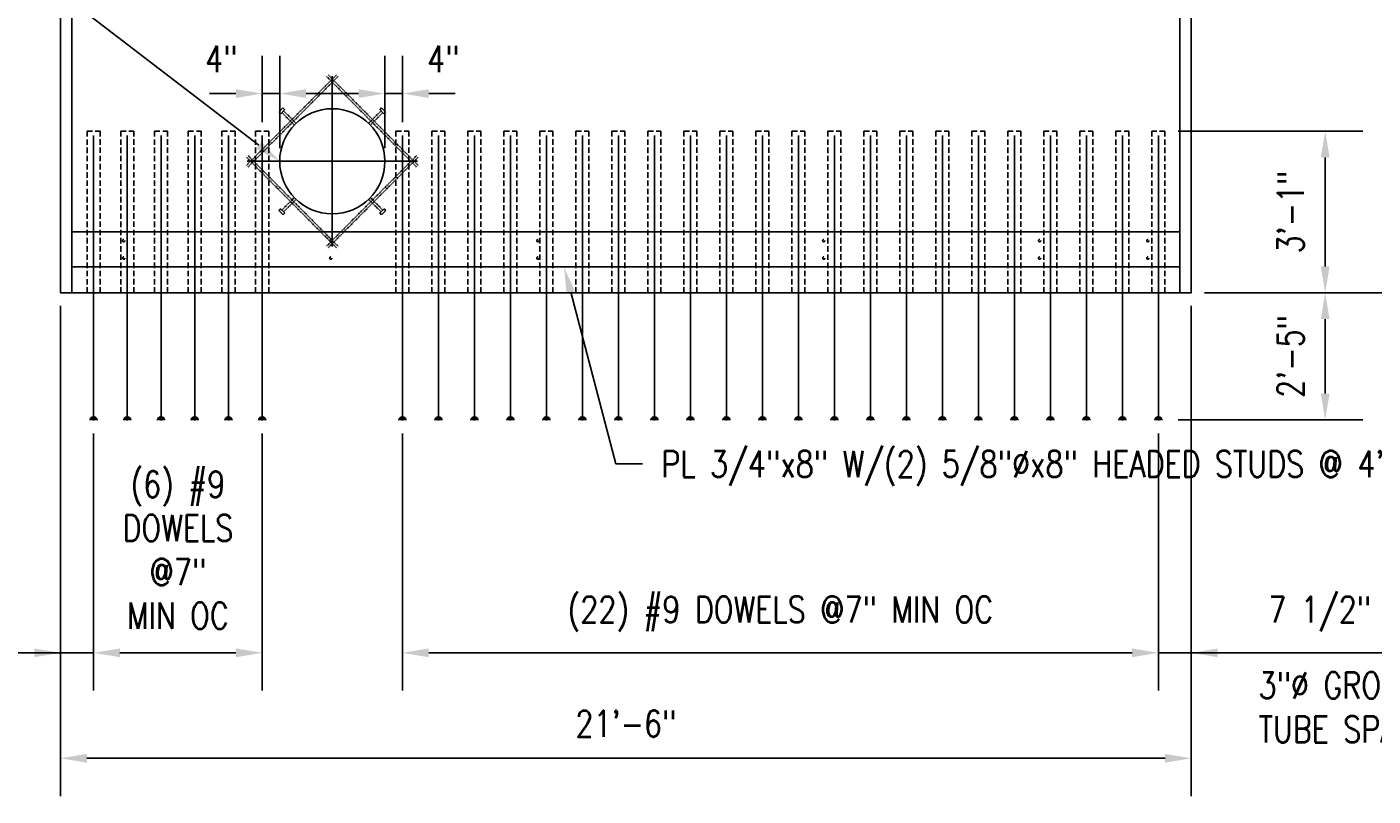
# Model space of a CAD drawing. Header units: inches. Extents: x -5273 to 7400, y 286 to 984.
# Tile 9 of 11: x 1077 to 1384, y 634 to 809. Entities that reach past the tile are written whole.
import ezdxf
from ezdxf import colors
from ezdxf.entities.mleader import LeaderData, LeaderLine
from ezdxf.math import Vec2, Vec3

# ---------------------------------------------------------------- set-up
doc = ezdxf.new("R2010")
doc.units = ezdxf.units.IN
doc.header["$MEASUREMENT"] = 0
doc.linetypes.add('HIDDEN2', pattern=[0.1875, 0.125, -0.0625])
doc.layers.get('Defpoints').update_dxf_attribs({"color": 243})
for name, color, linetype in [('S-ANNO-DIMS', 1, 'Continuous'), ('S-ANNO-TEXT', 2, 'Continuous'), ('S-FNDN-WALL-CONC', 3, 'Continuous'), ('S-SECT-RBAR', 5, 'Continuous'), ('S-STRL-MISC', 2, 'Continuous')]:
    doc.layers.add(name, color=color, linetype=linetype)
doc.styles.add('Annotative', font='romans.shx', dxfattribs={"width": 0.8, "height": 0.125})
doc.dimstyles.new('Annotative', dxfattribs={"dimscale": 0, "dimtxt": 0.125, "dimasz": 0.125, "dimexe": 0.179688, "dimexo": 0.0625, "dimgap": 0.09, "dimtad": 1, "dimdec": 3, "dimzin": 3, "dimdsep": 46, "dimlunit": 4, "dimtxsty": 'Annotative', "dimcen": 0.09, "dimclrt": 2, "dimazin": 2, "dimtfac": 1, "dimtdec": 3, "dimtmove": 1, "dimatfit": 3, "dimfxl": 1, "dimtfill": 1, "dimfrac": 2, "dimtolj": 1, "dimtzin": 0, "dimarcsym": 0})

# ---------------------------------------------------------------- blocks, each defined once
blk = doc.blocks.new('*D55')
at = {"layer": 'Defpoints', "color": 0, "transparency": 16777216}
for p in [(1342.45, 926.22), (1342.45, 748.71), (1403.32, 748.71)]:
    blk.add_point(p, dxfattribs=at)
at = {"layer": 'S-ANNO-DIMS', "color": 0, "lineweight": -2, "transparency": 16777216}
for p, q in [((1345.45, 926.22), (1411.95, 926.22)), ((1403.32, 920.22), (1403.32, 754.71)), ((1345.45, 748.71), (1411.95, 748.71))]:
    blk.add_line(p, q, dxfattribs=at)
at = {"layer": 'S-ANNO-DIMS', "color": 0, "transparency": 16777216}
for points in [[(1402.32, 920.22), (1404.32, 920.22), (1403.32, 926.22)], [(1402.32, 754.71), (1404.32, 754.71), (1403.32, 748.71)]]:
    blk.add_solid(points, dxfattribs=at)
at = {"layer": 'S-ANNO-DIMS', "color": 2, "transparency": 16777216, "insert": (1394.43, 837.47), "char_height": 6, "attachment_point": 5, "rotation": 90, "style": 'Annotative', "bg_fill": 3, "box_fill_scale": 1.25, "bg_fill_color": 256, "bg_fill_true_color": 13158600, "bg_fill_transparency": 0}
blk.add_mtext('\\A1;14\'-9 1/2"', dxfattribs=at)
blk = doc.blocks.new('*D56')
at = {"layer": 'Defpoints', "color": 0, "transparency": 16777216}
for p in [(1084.45, 748.71), (1342.45, 748.71), (1084.45, 642.47)]:
    blk.add_point(p, dxfattribs=at)
at = {"layer": 'S-ANNO-DIMS', "color": 0, "lineweight": -2, "transparency": 16777216}
for p, q in [((1084.45, 745.71), (1084.45, 633.85)), ((1342.45, 745.71), (1342.45, 633.85)), ((1336.45, 642.47), (1090.45, 642.47))]:
    blk.add_line(p, q, dxfattribs=at)
at = {"layer": 'S-ANNO-DIMS', "color": 0, "transparency": 16777216}
for points in [[(1090.45, 643.47), (1090.45, 641.47), (1084.45, 642.47)], [(1336.45, 643.47), (1336.45, 641.47), (1342.45, 642.47)]]:
    blk.add_solid(points, dxfattribs=at)
at = {"layer": 'S-ANNO-DIMS', "color": 2, "transparency": 16777216, "insert": (1213.45, 650.37), "char_height": 6, "width": 181.6572, "attachment_point": 5, "style": 'Annotative', "bg_fill": 3, "box_fill_scale": 1.25, "bg_fill_color": 256, "bg_fill_true_color": 13158600, "bg_fill_transparency": 0}
blk.add_mtext('\\A1;21\'-6"', dxfattribs=at)
blk = doc.blocks.new('*D60')
at = {"layer": 'Defpoints', "color": 0, "transparency": 16777216}
for p in [(1336.44, 785.61), (1342.45, 748.71), (1373, 748.71)]:
    blk.add_point(p, dxfattribs=at)
at = {"layer": 'S-ANNO-DIMS', "color": 0, "lineweight": -2, "transparency": 16777216}
for p, q in [((1339.44, 785.61), (1381.62, 785.61)), ((1373, 779.61), (1373, 754.71))]:
    blk.add_line(p, q, dxfattribs=at)
at = {"layer": 'S-ANNO-DIMS', "color": 0, "transparency": 16777216}
for points in [[(1372, 779.61), (1374, 779.61), (1373, 785.61)], [(1372, 754.71), (1374, 754.71), (1373, 748.71)]]:
    blk.add_solid(points, dxfattribs=at)
at = {"layer": 'S-ANNO-DIMS', "color": 2, "transparency": 16777216, "insert": (1365.1, 767.16), "char_height": 6, "attachment_point": 5, "rotation": 90, "style": 'Annotative', "bg_fill": 3, "box_fill_scale": 1.25, "bg_fill_color": 256, "bg_fill_true_color": 13158600, "bg_fill_transparency": 0}
blk.add_mtext('\\A1;3\'-1"', dxfattribs=at)
blk = doc.blocks.new('*D61')
at = {"layer": 'Defpoints', "color": 0, "transparency": 16777216}
for p in [(1342.45, 748.71), (1373, 748.71), (1336.42, 719.7)]:
    blk.add_point(p, dxfattribs=at)
at = {"layer": 'S-ANNO-DIMS', "color": 0, "lineweight": -2, "transparency": 16777216}
for p, q in [((1373, 725.7), (1373, 742.71)), ((1339.42, 719.7), (1381.62, 719.7))]:
    blk.add_line(p, q, dxfattribs=at)
at = {"layer": 'S-ANNO-DIMS', "color": 0, "transparency": 16777216}
for points in [[(1372, 742.71), (1374, 742.71), (1373, 748.71)], [(1372, 725.7), (1374, 725.7), (1373, 719.7)]]:
    blk.add_solid(points, dxfattribs=at)
at = {"layer": 'S-ANNO-DIMS', "color": 2, "transparency": 16777216, "insert": (1365.1, 734.2), "char_height": 6, "attachment_point": 5, "rotation": 90, "style": 'Annotative', "bg_fill": 3, "box_fill_scale": 1.25, "bg_fill_color": 256, "bg_fill_true_color": 13158600, "bg_fill_transparency": 0}
blk.add_mtext('\\A1;2\'-5"', dxfattribs=at)
blk = doc.blocks.new('*D62')
at = {"layer": 'Defpoints', "color": 0, "transparency": 16777216}
for p in [(1162.45, 719.58), (1334.94, 719.58), (1334.94, 666.54)]:
    blk.add_point(p, dxfattribs=at)
at = {"layer": 'S-ANNO-DIMS', "color": 0, "lineweight": -2, "transparency": 16777216}
for p, q in [((1162.45, 716.58), (1162.45, 657.92)), ((1334.94, 716.58), (1334.94, 657.92)), ((1168.45, 666.54), (1328.94, 666.54))]:
    blk.add_line(p, q, dxfattribs=at)
at = {"layer": 'S-ANNO-DIMS', "color": 0, "transparency": 16777216}
for points in [[(1168.45, 667.54), (1168.45, 665.54), (1162.45, 666.54)], [(1328.94, 667.54), (1328.94, 665.54), (1334.94, 666.54)]]:
    blk.add_solid(points, dxfattribs=at)
at = {"layer": 'S-ANNO-DIMS', "color": 2, "transparency": 16777216, "insert": (1248.7, 675.43), "char_height": 6, "attachment_point": 5, "style": 'Annotative', "bg_fill": 3, "box_fill_scale": 1.25, "bg_fill_color": 256, "bg_fill_true_color": 13158600, "bg_fill_transparency": 0}
blk.add_mtext('\\A1;(22) #9 DOWELS @7" MIN OC', dxfattribs=at)
blk = doc.blocks.new('*D63')
at = {"layer": 'Defpoints', "color": 0, "transparency": 16777216}
for p in [(1342.45, 748.59), (1334.94, 719.58), (1334.94, 666.54)]:
    blk.add_point(p, dxfattribs=at)
at = {"layer": 'S-ANNO-DIMS', "color": 0, "lineweight": -2, "transparency": 16777216}
for p, q in [((1342.45, 745.59), (1342.45, 657.92)), ((1334.94, 716.58), (1334.94, 657.92)), ((1328.94, 666.54), (1322.94, 666.54)), ((1342.45, 666.54), (1334.94, 666.54)), ((1342.45, 666.54), (1334.94, 666.54)), ((1388.87, 666.54), (1342.45, 666.54)), ((1348.45, 666.54), (1354.45, 666.54))]:
    blk.add_line(p, q, dxfattribs=at)
at = {"layer": 'S-ANNO-DIMS', "color": 0, "transparency": 16777216}
for points in [[(1328.94, 667.54), (1328.94, 665.54), (1334.94, 666.54)], [(1348.45, 667.54), (1348.45, 665.54), (1342.45, 666.54)]]:
    blk.add_solid(points, dxfattribs=at)
at = {"layer": 'S-ANNO-DIMS', "color": 2, "transparency": 16777216, "insert": (1371.75, 675.43), "char_height": 6, "attachment_point": 5, "style": 'Annotative', "bg_fill": 3, "box_fill_scale": 1.25, "bg_fill_color": 256, "bg_fill_true_color": 13158600, "bg_fill_transparency": 0}
blk.add_mtext('\\A1;7 1/2"', dxfattribs=at)
blk = doc.blocks.new('*D64')
at = {"layer": 'Defpoints', "color": 0, "transparency": 16777216}
for p in [(1091.97, 719.58), (1130.45, 719.58), (1091.97, 666.54)]:
    blk.add_point(p, dxfattribs=at)
at = {"layer": 'S-ANNO-DIMS', "color": 0, "lineweight": -2, "transparency": 16777216}
for p, q in [((1091.97, 716.58), (1091.97, 657.92)), ((1130.45, 716.58), (1130.45, 657.92)), ((1124.45, 666.54), (1097.97, 666.54))]:
    blk.add_line(p, q, dxfattribs=at)
at = {"layer": 'S-ANNO-DIMS', "color": 0, "transparency": 16777216}
for points in [[(1097.97, 667.54), (1097.97, 665.54), (1091.97, 666.54)], [(1124.45, 667.54), (1124.45, 665.54), (1130.45, 666.54)]]:
    blk.add_solid(points, dxfattribs=at)
at = {"layer": 'S-ANNO-DIMS', "color": 2, "transparency": 16777216, "insert": (1111.21, 690.01), "char_height": 6, "attachment_point": 5, "style": 'Annotative', "bg_fill": 3, "box_fill_scale": 1.25, "bg_fill_color": 256, "bg_fill_true_color": 13158600, "bg_fill_transparency": 0}
blk.add_mtext('\\A1;(6) #9\\PDOWELS\\P@7"\\PMIN OC', dxfattribs=at)
blk = doc.blocks.new('*D65')
at = {"layer": 'Defpoints', "color": 0, "transparency": 16777216}
for p in [(1084.45, 748.71), (1091.97, 719.58), (1091.97, 666.54)]:
    blk.add_point(p, dxfattribs=at)
at = {"layer": 'S-ANNO-DIMS', "color": 0, "lineweight": -2, "transparency": 16777216}
for p, q in [((1084.45, 745.71), (1084.45, 657.92)), ((1091.97, 716.58), (1091.97, 657.92)), ((1037.01, 666.54), (1084.45, 666.54)), ((1078.45, 666.54), (1072.45, 666.54)), ((1084.45, 666.54), (1091.97, 666.54)), ((1084.45, 666.54), (1091.97, 666.54)), ((1097.97, 666.54), (1103.97, 666.54))]:
    blk.add_line(p, q, dxfattribs=at)
at = {"layer": 'S-ANNO-DIMS', "color": 0, "transparency": 16777216}
for points in [[(1078.45, 667.54), (1078.45, 665.54), (1084.45, 666.54)], [(1097.97, 667.54), (1097.97, 665.54), (1091.97, 666.54)]]:
    blk.add_solid(points, dxfattribs=at)
at = {"layer": 'S-ANNO-DIMS', "color": 2, "transparency": 16777216, "insert": (1054.13, 675.43), "char_height": 6, "attachment_point": 5, "style": 'Annotative', "bg_fill": 3, "box_fill_scale": 1.25, "bg_fill_color": 256, "bg_fill_true_color": 13158600, "bg_fill_transparency": 0}
blk.add_mtext('\\A1;7 1/2"', dxfattribs=at)
blk = doc.blocks.new('*D66')
at = {"layer": 'Defpoints', "color": 0, "transparency": 16777216}
for p in [(1134.45, 794.17), (1130.45, 784.62), (1134.45, 778.71)]:
    blk.add_point(p, dxfattribs=at)
at = {"layer": 'S-ANNO-DIMS', "color": 0, "lineweight": -2, "transparency": 16777216}
for p, q in [((1130.45, 787.62), (1130.45, 802.79)), ((1134.45, 781.71), (1134.45, 802.79)), ((1124.45, 794.17), (1118.45, 794.17)), ((1130.45, 794.17), (1134.45, 794.17)), ((1140.45, 794.17), (1146.45, 794.17))]:
    blk.add_line(p, q, dxfattribs=at)
at = {"layer": 'S-ANNO-DIMS', "color": 0, "transparency": 16777216}
for points in [[(1124.45, 795.17), (1124.45, 793.17), (1130.45, 794.17)], [(1140.45, 795.17), (1140.45, 793.17), (1134.45, 794.17)]]:
    blk.add_solid(points, dxfattribs=at)
at = {"layer": 'S-ANNO-DIMS', "color": 2, "transparency": 16777216, "insert": (1121.11, 802.06), "char_height": 6, "attachment_point": 5, "style": 'Annotative', "bg_fill": 3, "box_fill_scale": 1.25, "bg_fill_color": 256, "bg_fill_true_color": 13158600, "bg_fill_transparency": 0}
blk.add_mtext('\\A1;4"', dxfattribs=at)
blk = doc.blocks.new('*D67')
at = {"layer": 'Defpoints', "color": 0, "transparency": 16777216}
for p in [(1158.45, 794.17), (1162.45, 784.62), (1158.45, 778.71)]:
    blk.add_point(p, dxfattribs=at)
at = {"layer": 'S-ANNO-DIMS', "color": 0, "lineweight": -2, "transparency": 16777216}
for p, q in [((1158.45, 781.71), (1158.45, 802.79)), ((1162.45, 787.62), (1162.45, 802.79)), ((1152.45, 794.17), (1146.45, 794.17)), ((1162.45, 794.17), (1158.45, 794.17)), ((1168.45, 794.17), (1174.45, 794.17))]:
    blk.add_line(p, q, dxfattribs=at)
at = {"layer": 'S-ANNO-DIMS', "color": 0, "transparency": 16777216}
for points in [[(1152.45, 795.17), (1152.45, 793.17), (1158.45, 794.17)], [(1168.45, 795.17), (1168.45, 793.17), (1162.45, 794.17)]]:
    blk.add_solid(points, dxfattribs=at)
at = {"layer": 'S-ANNO-DIMS', "color": 2, "transparency": 16777216, "insert": (1171.78, 802.06), "char_height": 6, "attachment_point": 5, "style": 'Annotative', "bg_fill": 3, "box_fill_scale": 1.25, "bg_fill_color": 256, "bg_fill_true_color": 13158600, "bg_fill_transparency": 0}
blk.add_mtext('\\A1;4"', dxfattribs=at)

msp = doc.modelspace()

# ---------------------------------------------------------------- linework, layer by layer
at = {"layer": 'Defpoints', "ltscale": 10}
for p, q in [((1146.44892, 798.12221), (1146.44892, 759.30088)), ((1165.85958, 778.71154), (1127.03825, 778.71154))]:
    msp.add_line(p, q, dxfattribs=at)
at = {"layer": 'S-FNDN-WALL-CONC'}
msp.add_lwpolyline([(1084.44892, 926.22183), (1342.44771, 926.22183), (1342.44771, 748.71154), (1084.44892, 748.71154)], close=True, dxfattribs=at)
at = {"layer": 'S-FNDN-WALL-CONC', "ltscale": 10}
for points in [[(1087.04733, 762.60914), (1339.8493, 762.60914)], [(1087.04733, 754.61704), (1339.8493, 754.61704)]]:
    msp.add_lwpolyline(points, dxfattribs=at)
at = {"layer": 'S-STRL-MISC'}
for p, q in [((1087.04733, 748.71154), (1087.04733, 923.74842)), ((1339.8493, 923.74842), (1339.8493, 748.71154))]:
    msp.add_line(p, q, dxfattribs=at)
at = {"layer": 'S-STRL-MISC', "linetype": 'HIDDEN2'}
for p, q in [((1126.85128, 777.77237), (1147.38214, 798.43414)), ((1127.21204, 777.40931), (1147.7429, 798.07108)), ((1165.68579, 777.40931), (1145.15494, 798.07108)), ((1166.04655, 777.77237), (1145.5157, 798.43414)), ((1137.76882, 786.99389), (1134.92927, 789.83344)), ((1138.16657, 787.39164), (1135.32702, 790.23119)), ((1154.73126, 787.39164), (1157.57081, 790.23119)), ((1155.12901, 786.99389), (1157.96856, 789.83344)), ((1126.85128, 779.65071), (1147.38214, 758.98895)), ((1127.21204, 780.01377), (1147.7429, 759.35201)), ((1165.68579, 780.01377), (1145.15494, 759.35201)), ((1166.04655, 779.65071), (1145.5157, 758.98895)), ((1137.76882, 770.4292), (1134.92927, 767.58965)), ((1138.16657, 770.03145), (1135.32702, 767.1919)), ((1154.73126, 770.03145), (1157.57081, 767.1919)), ((1155.12901, 770.4292), (1157.96856, 767.58965))]:
    msp.add_line(p, q, dxfattribs=at)
at = {"layer": 'S-STRL-MISC', "linetype": 'HIDDEN2', "ltscale": 10}
for points in [[(1134.66411, 789.56828), (1135.59218, 790.49635), (1135.19444, 790.89409), (1134.26637, 789.96602)], [(1158.23372, 789.56828), (1157.30565, 790.49635), (1157.70339, 790.89409), (1158.63147, 789.96602)], [(1135.59218, 766.92674), (1134.66411, 767.85481), (1134.26637, 767.45707), (1135.19444, 766.52899)], [(1157.30565, 766.92674), (1158.23372, 767.85481), (1158.63147, 767.45707), (1157.70339, 766.52899)]]:
    msp.add_lwpolyline(points, close=True, dxfattribs=at)
at = {"layer": 'S-STRL-MISC'}
msp.add_circle((1146.44892, 778.71154), 12, dxfattribs=at)
at = {"layer": 'S-STRL-MISC', "color": 157, "linetype": 'HIDDEN2', "ltscale": 10}
for centre in [(1098.85693, 760.60127), (1146.10089, 760.60127), (1193.34484, 760.60127), (1258.58879, 760.60127), (1307.83274, 760.60127), (1332.52442, 760.60127), (1098.85693, 756.62491), (1146.10089, 756.62491), (1193.34484, 756.62491), (1258.58879, 756.62491), (1307.83274, 756.62491), (1332.52442, 756.62491)]:
    msp.add_circle(centre, 0.2559, dxfattribs=at)

# ---------------------------------------------------------------- leaders
at = {"layer": 'S-ANNO-TEXT'}
ml = msp.add_multileader_mtext('Standard', dxfattribs=at)
ml.set_content('PL 3/4"x8" W/(2) 5/8"%%Cx8" HEADED STUDS @ 4\'-0" OC', color=2, style='Annotative')
ml.set_leader_properties(color=1)
ml.build(insert=Vec2(0, 0))
ml.multileader.update_dxf_attribs({"dogleg_length": 0.35938, "arrow_head_size": 6, "scale": 48})
ctx = ml.context
ctx.base_point, ctx.scale, ctx.char_height, ctx.arrow_head_size, ctx.landing_gap_size, ctx.plane_origin = Vec3(205.34947, 706.32808), 48, 6, 6, 4.32, Vec3(190.81269, 717.47553)
notes = []
notes.append((ctx, [(0, (1, 1, 0), (199.29585, 706.32808), (1, 0), 6.05362, [(0, [(180.81772, 754.61704)], 0, [])])]))
ctx.mtext.insert, ctx.mtext.width, ctx.mtext.flow_direction = Vec3(209.66947, 709.32808), 106.9167322, 5
ml = msp.add_multileader_mtext('Standard', dxfattribs=at)
ml.set_content('PL 3/4"x8" W/(2) 5/8"%%Cx8" HEADED STUDS @ 4\'-0" OC', color=2, style='Annotative')
ml.set_leader_properties(color=1)
ml.build(insert=Vec2(0, 0))
ml.multileader.update_dxf_attribs({"dogleg_length": 0.35938, "arrow_head_size": 6, "scale": 48})
ctx = ml.context
ctx.base_point, ctx.scale, ctx.char_height, ctx.arrow_head_size, ctx.landing_gap_size, ctx.plane_origin = Vec3(790.04557, 709.65373), 48, 6, 6, 4.32, Vec3(813.86178, 717.35742)
notes.append((ctx, [(0, (1, 1, 0), (783.99196, 709.65373), (1, 0), 6.05362, [(0, [(772.87064, 754.61704)], 0, [])])]))
ctx.mtext.insert, ctx.mtext.width, ctx.mtext.flow_direction = Vec3(794.36557, 712.65373), 128.7251565, 5
for ctx, leaders in notes:
    for number, flags, end, landing, length, lines in leaders:
        leader = LeaderData()
        leader.index, (leader.has_last_leader_line, leader.has_dogleg_vector, leader.attachment_direction) = number, flags
        leader.last_leader_point, leader.dogleg_vector, leader.dogleg_length = Vec3(end), Vec3(landing), length
        for number, points, colour, breaks in lines:
            line = LeaderLine()
            line.index, line.vertices, line.color, line.breaks = number, Vec3.list(points), colors.encode_raw_color(colour), breaks
            leader.lines.append(line)
        ctx.leaders.append(leader)

# ---------------------------------------------------------------- next in the draw order: dimensions: what is measured, and where the dimension line sits
at = {"layer": 'S-ANNO-DIMS'}
dim = msp.add_linear_dim(base=(1403.32105, 748.71154), p1=(1342.44771, 926.22183), p2=(1342.44771, 748.71154), angle=90, dimstyle='Annotative', override={"dimpost": '\\X'}, dxfattribs=at)
dim.commit()
dim.dimension.update_dxf_attribs({"geometry": '*D55', "text_midpoint": (1394.42962, 837.46669)})

# ---------------------------------------------------------------- next in the draw order: dimensions: what is measured, and where the dimension line sits
dim = msp.add_linear_dim(base=(1084.44892, 642.47476), p1=(1342.44771, 748.71154), p2=(1084.44892, 748.71154), dimstyle='Annotative', override={"dimpost": '\\X'}, dxfattribs=at)
dim.commit()
dim.dimension.update_dxf_attribs({"geometry": '*D56', "text_midpoint": (1213.44831, 650.36619)})

# ---------------------------------------------------------------- next in the draw order: linework, layer by layer
at = {"layer": 'S-SECT-RBAR'}
for p, q in [((1091.97251, 719.57781), (1091.97251, 784.62466)), ((1130.44892, 719.57781), (1130.44892, 784.62466)), ((1162.44892, 719.57781), (1162.44892, 784.62466))]:
    msp.add_line(p, q, dxfattribs=at)
at = {"layer": 'S-SECT-RBAR', "const_width": 1}
for points in [[(1092.47251, 719.57781, 1), (1091.47251, 719.57781)], [(1130.94892, 719.57781, 1), (1129.94892, 719.57781)], [(1162.94892, 719.57781, 1), (1161.94892, 719.57781)]]:
    msp.add_lwpolyline(points, format="xyb", dxfattribs=at)
at = {"layer": 'S-STRL-MISC', "linetype": 'HIDDEN2', "ltscale": 10}
for points in [[(1093.46856, 748.71154), (1090.47645, 748.71154), (1090.47645, 785.60891), (1093.46856, 785.60891)], [(1108.85913, 748.71154), (1105.86702, 748.71154), (1105.86702, 785.60891), (1108.85913, 785.60891)], [(1131.94497, 748.71154), (1128.95286, 748.71154), (1128.95286, 785.60891), (1131.94497, 785.60891)], [(1163.94497, 748.71154), (1160.95286, 748.71154), (1160.95286, 785.60891), (1163.94497, 785.60891)], [(1172.1589, 748.71154), (1169.16679, 748.71154), (1169.16679, 785.60891), (1172.1589, 785.60891)], [(1180.37284, 748.71154), (1177.38073, 748.71154), (1177.38073, 785.60891), (1180.37284, 785.60891)], [(1188.58677, 748.71154), (1185.59466, 748.71154), (1185.59466, 785.60891), (1188.58677, 785.60891)], [(1196.8007, 748.71154), (1193.80859, 748.71154), (1193.80859, 785.60891), (1196.8007, 785.60891)], [(1205.01464, 748.71154), (1202.02253, 748.71154), (1202.02253, 785.60891), (1205.01464, 785.60891)], [(1213.22857, 748.71154), (1210.23646, 748.71154), (1210.23646, 785.60891), (1213.22857, 785.60891)], [(1221.4425, 748.71154), (1218.45039, 748.71154), (1218.45039, 785.60891), (1221.4425, 785.60891)], [(1229.65644, 748.71154), (1226.66432, 748.71154), (1226.66432, 785.60891), (1229.65644, 785.60891)], [(1237.87037, 748.71154), (1234.87826, 748.71154), (1234.87826, 785.60891), (1237.87037, 785.60891)], [(1246.0843, 748.71154), (1243.09219, 748.71154), (1243.09219, 785.60891), (1246.0843, 785.60891)], [(1254.29823, 748.71154), (1251.30612, 748.71154), (1251.30612, 785.60891), (1254.29823, 785.60891)], [(1262.51217, 748.71154), (1259.52006, 748.71154), (1259.52006, 785.60891), (1262.51217, 785.60891)], [(1270.7261, 748.71154), (1267.73399, 748.71154), (1267.73399, 785.60891), (1270.7261, 785.60891)], [(1278.94003, 748.71154), (1275.94792, 748.71154), (1275.94792, 785.60891), (1278.94003, 785.60891)], [(1287.15397, 748.71154), (1284.16186, 748.71154), (1284.16186, 785.60891), (1287.15397, 785.60891)], [(1295.3679, 748.71154), (1292.37579, 748.71154), (1292.37579, 785.60891), (1295.3679, 785.60891)], [(1303.58183, 748.71154), (1300.58972, 748.71154), (1300.58972, 785.60891), (1303.58183, 785.60891)], [(1311.79577, 748.71154), (1308.80365, 748.71154), (1308.80365, 785.60891), (1311.79577, 785.60891)], [(1320.0097, 748.71154), (1317.01759, 748.71154), (1317.01759, 785.60891), (1320.0097, 785.60891)]]:
    msp.add_lwpolyline(points, close=True, dxfattribs=at)

# ---------------------------------------------------------------- next in the draw order: dimensions: what is measured, and where the dimension line sits
at = {"layer": 'S-ANNO-DIMS'}
dim = msp.add_linear_dim(base=(1372.99547, 748.71154), p1=(1336.43756, 785.60891), p2=(1342.44771, 748.71154), angle=90, dimstyle='Annotative', override={"dimdec": 2, "dimpost": '\\X', "dimse2": 1}, dxfattribs=at)
dim.commit()
dim.dimension.update_dxf_attribs({"geometry": '*D60', "text_midpoint": (1365.10404, 767.16023)})

# ---------------------------------------------------------------- next in the draw order: dimensions: what is measured, and where the dimension line sits
dim = msp.add_linear_dim(base=(1134.44892, 794.16847), p1=(1130.44892, 784.62466), p2=(1134.44892, 778.71154), angle=180, dimstyle='Annotative', override={"dimpost": '\\X'}, dxfattribs=at)
dim.commit()
dim.dimension.update_dxf_attribs({"geometry": '*D66', "text_midpoint": (1121.11381, 794.16847), "dimtype": 160})
dim = msp.add_linear_dim(base=(1372.99547, 748.71154), p1=(1336.42412, 719.69592), p2=(1342.44771, 748.71154), angle=270, dimstyle='Annotative', override={"dimpost": '\\X', "dimse2": 1}, dxfattribs=at)
dim.commit()
dim.dimension.update_dxf_attribs({"geometry": '*D61', "text_midpoint": (1365.10404, 734.20373)})
dim = msp.add_linear_dim(base=(1091.97251, 666.54276), p1=(1130.44892, 719.57781), p2=(1091.97251, 719.57781), angle=180, text='(6) #9\\PDOWELS\\P@7"\\PMIN OC', dimstyle='Annotative', override={"dimpost": '\\X'}, dxfattribs=at)
dim.commit()
dim.dimension.update_dxf_attribs({"geometry": '*D64', "text_midpoint": (1111.21071, 666.54276), "dimtype": 160})

# ---------------------------------------------------------------- next in the draw order: linework, layer by layer
at = {"layer": 'S-SECT-RBAR'}
for p, q in [((1107.36307, 719.57781), (1107.36307, 784.62466)), ((1115.05835, 719.57781), (1115.05835, 784.62466)), ((1122.75363, 719.57781), (1122.75363, 784.62466)), ((1334.94151, 719.57781), (1334.94151, 784.62466))]:
    msp.add_line(p, q, dxfattribs=at)
at = {"layer": 'S-SECT-RBAR', "const_width": 1}
for points in [[(1107.86307, 719.57781, 1), (1106.86307, 719.57781)], [(1115.55835, 719.57781, 1), (1114.55835, 719.57781)], [(1123.25363, 719.57781, 1), (1122.25363, 719.57781)], [(1335.44151, 719.57781, 1), (1334.44151, 719.57781)]]:
    msp.add_lwpolyline(points, format="xyb", dxfattribs=at)
at = {"layer": 'S-STRL-MISC', "linetype": 'HIDDEN2', "ltscale": 10}
for points in [[(1116.55441, 748.71154), (1113.5623, 748.71154), (1113.5623, 785.60891), (1116.55441, 785.60891)], [(1124.24969, 748.71154), (1121.25758, 748.71154), (1121.25758, 785.60891), (1124.24969, 785.60891)], [(1333.44545, 748.71154), (1336.43756, 748.71154), (1336.43756, 785.60891), (1333.44545, 785.60891)]]:
    msp.add_lwpolyline(points, close=True, dxfattribs=at)

# ---------------------------------------------------------------- next in the draw order: dimensions: what is measured, and where the dimension line sits
at = {"layer": 'S-ANNO-DIMS'}
dim = msp.add_linear_dim(base=(1091.97251, 666.54276), p1=(1084.44892, 748.71154), p2=(1091.97251, 719.57781), angle=180, dimstyle='Annotative', override={"dimpost": '\\X'}, dxfattribs=at)
dim.commit()
dim.dimension.update_dxf_attribs({"geometry": '*D65', "text_midpoint": (1054.12583, 666.54276), "dimtype": 160})

# ---------------------------------------------------------------- next in the draw order: leaders
at = {"layer": 'S-ANNO-TEXT'}
ml = msp.add_multileader_mtext('Standard', dxfattribs=at)
ml.set_content('{\\C256;PIPE SLEEVE WHERE REQUIRED PER SECTION AND ELEVATION FOR NON-AIR CONDITIONED\\PMAGAZINE, SEE A3/S-509 FOR DETAILS}', color=2, style='Annotative')
ml.set_leader_properties(color=1)
ml.build(insert=Vec2(0, 0))
ml.multileader.update_dxf_attribs({"dogleg_length": 0.35938, "arrow_head_size": 6, "scale": 48})
ctx = ml.context
ctx.base_point, ctx.scale, ctx.char_height, ctx.arrow_head_size, ctx.landing_gap_size, ctx.plane_origin = Vec3(971.54435, 817.85905), 48, 6, 6, 4.32, Vec3(1034.03142, 844.32364)
ctx.text_align_type = 2
notes = []
notes.append((ctx, [(0, (1, 1, 0), (1083.46357, 817.85905), (-1, 0), 7.73636, [(0, [(1134.44892, 778.71154)], 0, [])])]))
ctx.mtext.insert, ctx.mtext.width, ctx.mtext.alignment, ctx.mtext.flow_direction = Vec3(1071.40721, 820.85905), 96.5541516, 3, 5
for ctx, leaders in notes:
    for number, flags, end, landing, length, lines in leaders:
        leader = LeaderData()
        leader.index, (leader.has_last_leader_line, leader.has_dogleg_vector, leader.attachment_direction) = number, flags
        leader.last_leader_point, leader.dogleg_vector, leader.dogleg_length = Vec3(end), Vec3(landing), length
        for number, points, colour, breaks in lines:
            line = LeaderLine()
            line.index, line.vertices, line.color, line.breaks = number, Vec3.list(points), colors.encode_raw_color(colour), breaks
            leader.lines.append(line)
        ctx.leaders.append(leader)

# ---------------------------------------------------------------- next in the draw order: linework, layer by layer
at = {"layer": 'S-SECT-RBAR'}
msp.add_line((1099.66779, 719.57781), (1099.66779, 784.62466), dxfattribs=at)
at = {"layer": 'S-SECT-RBAR', "const_width": 1}
msp.add_lwpolyline([(1100.16779, 719.57781, 1), (1099.16779, 719.57781)], format="xyb", dxfattribs=at)
at = {"layer": 'S-STRL-MISC', "linetype": 'HIDDEN2', "ltscale": 10}
msp.add_lwpolyline([(1101.16385, 748.71154), (1098.17173, 748.71154), (1098.17173, 785.60891), (1101.16385, 785.60891)], close=True, dxfattribs=at)

# ---------------------------------------------------------------- next in the draw order: dimensions: what is measured, and where the dimension line sits
at = {"layer": 'S-ANNO-DIMS'}
dim = msp.add_linear_dim(base=(1334.94151, 666.54276), p1=(1162.44892, 719.57781), p2=(1334.94151, 719.57781), text='(22) #9 DOWELS @7" MIN OC', dimstyle='Annotative', override={"dimpost": '\\X'}, dxfattribs=at)
dim.commit()
dim.dimension.update_dxf_attribs({"geometry": '*D62', "text_midpoint": (1248.69521, 675.43418)})

# ---------------------------------------------------------------- next in the draw order: linework, layer by layer
at = {"layer": 'S-SECT-RBAR'}
for p, q in [((1170.66285, 719.57781), (1170.66285, 784.62466)), ((1178.87678, 719.57781), (1178.87678, 784.62466)), ((1187.09072, 719.57781), (1187.09072, 784.62466)), ((1195.30465, 719.57781), (1195.30465, 784.62466)), ((1203.51858, 719.57781), (1203.51858, 784.62466)), ((1211.73251, 719.57781), (1211.73251, 784.62466)), ((1219.94645, 719.57781), (1219.94645, 784.62466)), ((1228.16038, 719.57781), (1228.16038, 784.62466)), ((1236.37431, 719.57781), (1236.37431, 784.62466)), ((1244.58825, 719.57781), (1244.58825, 784.62466)), ((1252.80218, 719.57781), (1252.80218, 784.62466)), ((1261.01611, 719.57781), (1261.01611, 784.62466)), ((1269.23005, 719.57781), (1269.23005, 784.62466)), ((1277.44398, 719.57781), (1277.44398, 784.62466)), ((1285.65791, 719.57781), (1285.65791, 784.62466)), ((1293.87184, 719.57781), (1293.87184, 784.62466)), ((1302.08578, 719.57781), (1302.08578, 784.62466)), ((1310.29971, 719.57781), (1310.29971, 784.62466)), ((1318.51364, 719.57781), (1318.51364, 784.62466))]:
    msp.add_line(p, q, dxfattribs=at)
at = {"layer": 'S-SECT-RBAR', "const_width": 1}
for points in [[(1171.16285, 719.57781, 1), (1170.16285, 719.57781)], [(1179.37678, 719.57781, 1), (1178.37678, 719.57781)], [(1187.59072, 719.57781, 1), (1186.59072, 719.57781)], [(1195.80465, 719.57781, 1), (1194.80465, 719.57781)], [(1204.01858, 719.57781, 1), (1203.01858, 719.57781)], [(1212.23251, 719.57781, 1), (1211.23251, 719.57781)], [(1220.44645, 719.57781, 1), (1219.44645, 719.57781)], [(1228.66038, 719.57781, 1), (1227.66038, 719.57781)], [(1236.87431, 719.57781, 1), (1235.87431, 719.57781)], [(1245.08825, 719.57781, 1), (1244.08825, 719.57781)], [(1253.30218, 719.57781, 1), (1252.30218, 719.57781)], [(1261.51611, 719.57781, 1), (1260.51611, 719.57781)], [(1269.73005, 719.57781, 1), (1268.73005, 719.57781)], [(1277.94398, 719.57781, 1), (1276.94398, 719.57781)], [(1286.15791, 719.57781, 1), (1285.15791, 719.57781)], [(1294.37184, 719.57781, 1), (1293.37184, 719.57781)], [(1302.58578, 719.57781, 1), (1301.58578, 719.57781)], [(1310.79971, 719.57781, 1), (1309.79971, 719.57781)], [(1319.01364, 719.57781, 1), (1318.01364, 719.57781)]]:
    msp.add_lwpolyline(points, format="xyb", dxfattribs=at)

# ---------------------------------------------------------------- next in the draw order: dimensions: what is measured, and where the dimension line sits
at = {"layer": 'S-ANNO-DIMS'}
dim = msp.add_linear_dim(base=(1334.94151, 666.54276), p1=(1342.44771, 748.59343), p2=(1334.94151, 719.57781), dimstyle='Annotative', override={"dimpost": '\\X'}, dxfattribs=at)
dim.commit()
dim.dimension.update_dxf_attribs({"geometry": '*D63', "text_midpoint": (1371.75269, 666.54276), "dimtype": 160})

# ---------------------------------------------------------------- next in the draw order: linework, layer by layer
at = {"layer": 'S-SECT-RBAR'}
msp.add_line((1326.72758, 719.57781), (1326.72758, 784.62466), dxfattribs=at)
at = {"layer": 'S-SECT-RBAR', "const_width": 1}
msp.add_lwpolyline([(1327.22758, 719.57781, 1), (1326.22758, 719.57781)], format="xyb", dxfattribs=at)
at = {"layer": 'S-STRL-MISC', "linetype": 'HIDDEN2', "ltscale": 10}
msp.add_lwpolyline([(1328.22363, 748.71154), (1325.23152, 748.71154), (1325.23152, 785.60891), (1328.22363, 785.60891)], close=True, dxfattribs=at)

# ---------------------------------------------------------------- next in the draw order: texts
at = {"layer": 'S-ANNO-TEXT', "insert": (1357.78174, 654.10088), "char_height": 6, "width": 108.3757447, "attachment_point": 4, "style": 'Annotative'}
msp.add_mtext('3"%%C GROUT\\PTUBE SPACING', dxfattribs=at)

# ---------------------------------------------------------------- next in the draw order: dimensions: what is measured, and where the dimension line sits
at = {"layer": 'S-ANNO-DIMS'}
dim = msp.add_linear_dim(base=(1158.44892, 794.16847), p1=(1162.44892, 784.62466), p2=(1158.44892, 778.71154), angle=0, dimstyle='Annotative', override={"dimpost": '\\X'}, dxfattribs=at)
dim.commit()
dim.dimension.update_dxf_attribs({"geometry": '*D67', "text_midpoint": (1171.78402, 794.16847), "dimtype": 160})

# ---------------------------------------------------------------- next in the draw order: leaders
at = {"layer": 'S-ANNO-TEXT'}
ml = msp.add_multileader_mtext('Standard', dxfattribs=at)
ml.set_content('PL 3/4"x8" W/(2) 5/8"%%Cx8" HEADED STUDS @ 4\'-0" OC', color=2, style='Annotative')
ml.set_leader_properties(color=1)
ml.build(insert=Vec2(0, 0))
ml.multileader.update_dxf_attribs({"dogleg_length": 0.35938, "arrow_head_size": 6, "scale": 48})
ctx = ml.context
ctx.base_point, ctx.scale, ctx.char_height, ctx.arrow_head_size, ctx.landing_gap_size, ctx.plane_origin = Vec3(1217.2046, 709.65373), 48, 6, 6, 4.32, Vec3(1241.02081, 717.35742)
notes = []
notes.append((ctx, [(0, (1, 1, 0), (1211.15098, 709.65373), (1, 0), 6.05362, [(0, [(1199.3068, 754.61704)], 0, [])])]))
ctx.mtext.insert, ctx.mtext.width, ctx.mtext.flow_direction = Vec3(1221.5246, 712.65373), 128.7251565, 5
for ctx, leaders in notes:
    for number, flags, end, landing, length, lines in leaders:
        leader = LeaderData()
        leader.index, (leader.has_last_leader_line, leader.has_dogleg_vector, leader.attachment_direction) = number, flags
        leader.last_leader_point, leader.dogleg_vector, leader.dogleg_length = Vec3(end), Vec3(landing), length
        for number, points, colour, breaks in lines:
            line = LeaderLine()
            line.index, line.vertices, line.color, line.breaks = number, Vec3.list(points), colors.encode_raw_color(colour), breaks
            leader.lines.append(line)
        ctx.leaders.append(leader)

doc.saveas('drawing.dxf')
